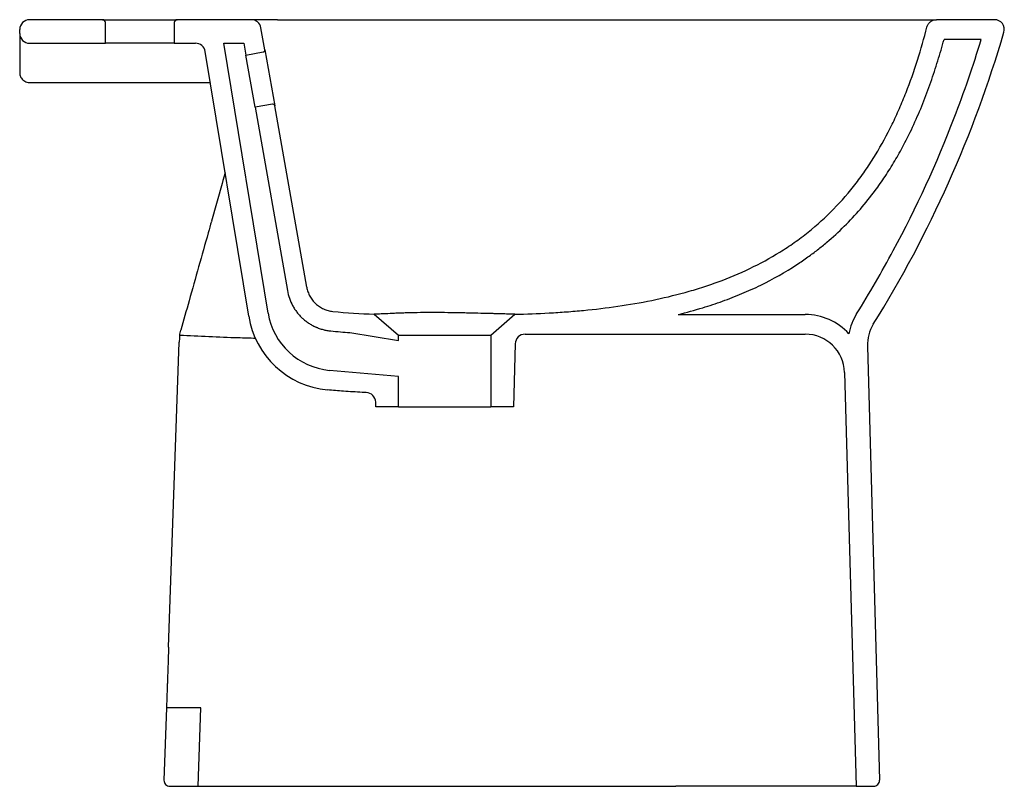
# Model space of a CAD drawing. Header units: millimetres. Extents: x 4583.585 to 4584.085, y 2461.1 to 2461.49.
import ezdxf

# ---------------------------------------------------------------- set-up
doc = ezdxf.new("R2010")
doc.units = ezdxf.units.MM
doc.layers.add('SANINDUSA', color=3, linetype='Continuous')

msp = doc.modelspace()

# ---------------------------------------------------------------- linework, layer by layer
at = {"layer": 'SANINDUSA'}
for p, q in [((4583.626726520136, 2461.489809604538), (4583.589607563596, 2461.489809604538)), ((4583.626726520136, 2461.489809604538), (4583.664726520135, 2461.489809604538)), ((4583.628226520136, 2461.477809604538), (4583.628226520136, 2461.488309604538)), ((4583.663226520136, 2461.488309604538), (4583.663226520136, 2461.477809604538)), ((4583.702392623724, 2461.489809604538), (4583.664726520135, 2461.489809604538)), ((4583.71577982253, 2461.489809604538), (4584.050893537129, 2461.489809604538)), ((4584.080375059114, 2461.489809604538), (4584.050893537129, 2461.489809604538)), ((4583.584607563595, 2461.482809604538), (4583.584607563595, 2461.484809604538)), ((4583.584607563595, 2461.482809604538), (4583.584607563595, 2461.470368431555)), ((4583.709279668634, 2461.474545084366), (4583.70731666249, 2461.485677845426)), ((4583.589607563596, 2461.477809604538), (4583.628226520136, 2461.477809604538)), ((4583.663226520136, 2461.477809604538), (4583.628226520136, 2461.477809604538)), ((4583.663226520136, 2461.477809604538), (4583.674028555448, 2461.477809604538)), ((4583.68840823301, 2461.477809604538), (4583.698549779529, 2461.477809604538)), ((4583.710950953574, 2461.340583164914), (4583.68840823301, 2461.477809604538)), ((4583.698549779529, 2461.477809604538), (4583.699605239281, 2461.471823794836)), ((4584.073664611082, 2461.479809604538), (4584.05473729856, 2461.479809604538)), ((4583.701083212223, 2461.338962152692), (4583.678962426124, 2461.473620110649)), ((4583.699605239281, 2461.471823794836), (4583.708468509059, 2461.473386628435)), ((4583.709279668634, 2461.474545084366), (4583.714315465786, 2461.445985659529)), ((4583.584607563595, 2461.470368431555), (4583.584607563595, 2461.465680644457)), ((4583.704293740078, 2461.445233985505), (4583.699605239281, 2461.471823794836)), ((4583.584607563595, 2461.465680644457), (4583.584607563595, 2461.462961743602)), ((4583.589652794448, 2461.457809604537), (4583.68155967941, 2461.457809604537)), ((4583.713157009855, 2461.446796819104), (4583.704293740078, 2461.445233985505)), ((4583.704293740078, 2461.445233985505), (4583.720737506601, 2461.35197675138)), ((4583.730585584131, 2461.353713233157), (4583.714315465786, 2461.445985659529)), ((4583.687982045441, 2461.408013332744), (4583.687562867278, 2461.40652421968)), ((4583.68909210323, 2461.411956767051), (4583.687982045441, 2461.408013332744)), ((4583.687562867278, 2461.40652421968), (4583.682161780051, 2461.387337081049)), ((4583.764961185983, 2461.340017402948), (4583.777226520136, 2461.329355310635)), ((4583.824226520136, 2461.329355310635), (4583.836407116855, 2461.339943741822)), ((4583.919499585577, 2461.339809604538), (4583.984129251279, 2461.339809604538)), ((4583.752529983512, 2461.33063253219), (4583.777226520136, 2461.326642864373)), ((4583.777226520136, 2461.329355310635), (4583.824226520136, 2461.329355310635)), ((4583.777226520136, 2461.326642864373), (4583.777226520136, 2461.329355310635)), ((4583.824226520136, 2461.329355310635), (4583.824226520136, 2461.292809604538)), ((4583.841622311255, 2461.329809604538), (4583.984129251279, 2461.329809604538)), ((4583.660346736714, 2461.170647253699), (4583.665765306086, 2461.325814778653)), ((4583.83662426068, 2461.324949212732), (4583.835726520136, 2461.292809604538)), ((4584.015752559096, 2461.323742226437), (4584.021921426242, 2461.102893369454)), ((4583.777226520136, 2461.308304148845), (4583.742155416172, 2461.311415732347)), ((4583.777226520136, 2461.292809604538), (4583.777226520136, 2461.308304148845)), ((4584.00412145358, 2461.310368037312), (4584.010002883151, 2461.099809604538)), ((4583.765726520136, 2461.292809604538), (4583.765657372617, 2461.295285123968)), ((4583.777226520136, 2461.292809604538), (4583.765726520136, 2461.292809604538)), ((4583.777226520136, 2461.292809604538), (4583.824226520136, 2461.292809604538)), ((4583.835726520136, 2461.292809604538), (4583.824226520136, 2461.292809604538)), ((4583.659269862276, 2461.139809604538), (4583.657981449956, 2461.102914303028)), ((4583.676734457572, 2461.139809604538), (4583.659269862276, 2461.139809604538)), ((4583.675337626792, 2461.099809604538), (4583.676734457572, 2461.139809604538)), ((4583.660979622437, 2461.099809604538), (4583.675337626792, 2461.099809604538)), ((4583.675337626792, 2461.099809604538), (4583.918289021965, 2461.099809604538)), ((4584.010002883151, 2461.099809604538), (4583.918289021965, 2461.099809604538)), ((4584.010002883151, 2461.099809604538), (4584.018922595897, 2461.099809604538))]:
    msp.add_line(p, q, dxfattribs=at)
for centre, radius, start, end in [((4583.589607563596, 2461.484809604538), 0.005, 90, 180), ((4583.626726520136, 2461.488309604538), 0.001500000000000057, 0, 90), ((4583.664726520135, 2461.488309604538), 0.001499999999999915, 90, 180), ((4583.702392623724, 2461.484809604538), 0.005000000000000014, 9.99999999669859, 90), ((4584.080375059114, 2461.484809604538), 0.005000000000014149, 343.7038839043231, 90), ((4583.589607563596, 2461.482809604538), 0.005, 180, 270), ((4583.674028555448, 2461.472809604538), 0.004999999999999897, 9.328879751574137, 90), ((4583.708294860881, 2461.474371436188), 0.001000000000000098, 279.9999999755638, 9.99999999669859), ((4583.713330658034, 2461.445812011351), 0.0009999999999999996, 9.99999999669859, 99.99999997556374), ((4583.745488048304, 2461.346256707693), 0.04500000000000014, 189.3288797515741, 264.5361293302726), ((4583.745488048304, 2461.346256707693), 0.03500000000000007, 189.3288797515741, 264.5361293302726), ((4583.984129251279, 2461.309809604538), 0.03000000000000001, 42.36331270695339, 90), ((4584.035744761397, 2461.324300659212), 0.03000000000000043, 148.1180326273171, 169.0008606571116), ((4584.035744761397, 2461.324300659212), 0.02000000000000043, 148.1180326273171, 181.6000000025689), ((4583.841622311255, 2461.324809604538), 0.005000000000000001, 90, 178.3999999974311), ((4583.984129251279, 2461.309809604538), 0.02, 1.600000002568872, 90), ((4583.760659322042, 2461.295145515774), 0.005000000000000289, 1.600000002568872, 87.69100838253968), ((4583.660979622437, 2461.102809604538), 0.003000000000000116, 177.9999999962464, 270), ((4584.018922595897, 2461.102809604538), 0.002999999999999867, 270, 1.600000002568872)]:
    msp.add_arc(centre, radius, start, end, dxfattribs=at)
for points, knots in [([(4583.71577982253, 2461.489809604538), (4583.714797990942, 2461.489809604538), (4583.713854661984, 2461.489809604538), (4583.712042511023, 2461.489809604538), (4583.711173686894, 2461.489809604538), (4583.709928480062, 2461.489809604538), (4583.709524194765, 2461.489809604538), (4583.708749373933, 2461.489809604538), (4583.708377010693, 2461.489809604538), (4583.707304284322, 2461.489809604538), (4583.706648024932, 2461.489809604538), (4583.705753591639, 2461.489809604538), (4583.705469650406, 2461.489809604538), (4583.704941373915, 2461.489809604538), (4583.704695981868, 2461.489809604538), (4583.70401458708, 2461.489809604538), (4583.703633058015, 2461.489809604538), (4583.703169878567, 2461.489809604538), (4583.7030333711, 2461.489809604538), (4583.702799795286, 2461.489809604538), (4583.702702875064, 2461.489809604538), (4583.702470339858, 2461.489809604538), (4583.702392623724, 2461.489809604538), (4583.702392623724, 2461.489809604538)], [0, 0, 0, 0, 0.1250000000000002, 0.1250000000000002, 0.2500000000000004, 0.2500000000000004, 0.3125000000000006, 0.3125000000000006, 0.3750000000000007, 0.3750000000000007, 0.4999999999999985, 0.4999999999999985, 0.5624999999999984, 0.5624999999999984, 0.6249999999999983, 0.6249999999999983, 0.7499999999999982, 0.7499999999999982, 0.8124999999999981, 0.8124999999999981, 0.874999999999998, 0.874999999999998, 1, 1, 1, 1]), ([(4584.04605455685, 2461.486069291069), (4584.046193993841, 2461.486604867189), (4584.046416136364, 2461.487103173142), (4584.047025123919, 2461.488025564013), (4584.047397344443, 2461.488426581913), (4584.048052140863, 2461.488933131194), (4584.048283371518, 2461.489083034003), (4584.048763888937, 2461.489341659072), (4584.0490142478, 2461.489451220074), (4584.049535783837, 2461.48962963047), (4584.049803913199, 2461.489697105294), (4584.050343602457, 2461.489786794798), (4584.050616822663, 2461.489809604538), (4584.050893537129, 2461.489809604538)], [0, 0, 0, 0, 0.2499999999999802, 0.2499999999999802, 0.4999999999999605, 0.4999999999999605, 0.6249999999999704, 0.6249999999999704, 0.7499999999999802, 0.7499999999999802, 0.8749999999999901, 0.8749999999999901, 1, 1, 1, 1]), ([(4583.836407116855, 2461.339943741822), (4583.842248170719, 2461.340069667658), (4583.848090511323, 2461.340287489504), (4583.856856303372, 2461.340777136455), (4583.859780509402, 2461.340967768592), (4583.865618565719, 2461.341407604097), (4583.868532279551, 2461.341656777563), (4583.877256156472, 2461.342499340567), (4583.883049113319, 2461.34318745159), (4583.894580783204, 2461.344862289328), (4583.900319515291, 2461.345848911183), (4583.911732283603, 2461.348178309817), (4583.917406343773, 2461.349520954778), (4583.925858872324, 2461.351857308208), (4583.928666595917, 2461.352689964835), (4583.932861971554, 2461.354028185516), (4583.934259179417, 2461.354489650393), (4583.937039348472, 2461.355440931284), (4583.938422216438, 2461.355930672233), (4583.950800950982, 2461.360469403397), (4583.961329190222, 2461.365432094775), (4583.973727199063, 2461.373124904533), (4583.976168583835, 2461.37473813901), (4583.979769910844, 2461.377276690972), (4583.980960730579, 2461.378143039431), (4583.98331946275, 2461.379914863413), (4583.984481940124, 2461.380816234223), (4583.99021037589, 2461.385399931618), (4583.994524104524, 2461.389313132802), (4584.002632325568, 2461.397614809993), (4584.006426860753, 2461.402003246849), (4584.01175004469, 2461.408923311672), (4584.01346306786, 2461.411286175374), (4584.015943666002, 2461.414911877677), (4584.016755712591, 2461.416134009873), (4584.018350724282, 2461.418604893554), (4584.01913373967, 2461.419853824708), (4584.022961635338, 2461.42613658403), (4584.025759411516, 2461.431305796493), (4584.029618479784, 2461.439242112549), (4584.030849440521, 2461.441920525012), (4584.033195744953, 2461.447304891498), (4584.034312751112, 2461.450013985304), (4584.037512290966, 2461.458186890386), (4584.039443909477, 2461.463696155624), (4584.042979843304, 2461.474813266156), (4584.044584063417, 2461.480421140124), (4584.04605455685, 2461.486069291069)], [0, 0, 0, 0, 0.0625000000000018, 0.0625000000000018, 0.093750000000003, 0.093750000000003, 0.1250000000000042, 0.1250000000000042, 0.1875000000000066, 0.1875000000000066, 0.250000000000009, 0.250000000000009, 0.3125000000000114, 0.3125000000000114, 0.3437500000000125, 0.3437500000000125, 0.3593750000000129, 0.3593750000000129, 0.3750000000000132, 0.3750000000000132, 0.5000000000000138, 0.5000000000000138, 0.5312500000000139, 0.5312500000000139, 0.546875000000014, 0.546875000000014, 0.5625000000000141, 0.5625000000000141, 0.6250000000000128, 0.6250000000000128, 0.6875000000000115, 0.6875000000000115, 0.7187500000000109, 0.7187500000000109, 0.7343750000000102, 0.7343750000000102, 0.7500000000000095, 0.7500000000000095, 0.8125000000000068, 0.8125000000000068, 0.8437500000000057, 0.8437500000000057, 0.8750000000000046, 0.8750000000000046, 0.9375000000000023, 0.9375000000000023, 1, 1, 1, 1]), ([(4583.919499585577, 2461.339809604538), (4583.923687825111, 2461.340853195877), (4583.927866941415, 2461.342005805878), (4583.935383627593, 2461.344309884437), (4583.938732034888, 2461.345420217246), (4583.94535334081, 2461.34780234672), (4583.948630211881, 2461.349074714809), (4583.95511227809, 2461.35179713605), (4583.958316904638, 2461.353247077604), (4583.967808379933, 2461.357883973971), (4583.973972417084, 2461.361357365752), (4583.981821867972, 2461.366505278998), (4583.983687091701, 2461.367785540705), (4583.987176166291, 2461.370294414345), (4583.988806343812, 2461.371515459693), (4583.9920027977, 2461.374009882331), (4583.993571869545, 2461.375285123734), (4583.998190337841, 2461.379192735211), (4584.001151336, 2461.381907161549), (4584.009682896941, 2461.390365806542), (4584.014898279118, 2461.396424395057), (4584.021420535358, 2461.405222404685), (4584.023117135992, 2461.407643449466), (4584.026457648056, 2461.412679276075), (4584.028097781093, 2461.415300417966), (4584.031230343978, 2461.420594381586), (4584.032726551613, 2461.423272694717), (4584.035987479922, 2461.429437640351), (4584.037712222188, 2461.432943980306), (4584.040968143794, 2461.440026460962), (4584.042494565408, 2461.443592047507), (4584.045366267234, 2461.450753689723), (4584.046712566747, 2461.45435136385), (4584.049249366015, 2461.461576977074), (4584.050439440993, 2461.465203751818), (4584.052684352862, 2461.472482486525), (4584.053738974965, 2461.476134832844), (4584.054735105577, 2461.479801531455), (4584.054736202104, 2461.47980556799), (4584.05473729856, 2461.479809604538)], [0.2905192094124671, 0.2905192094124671, 0.2905192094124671, 0.2905192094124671, 0.3349724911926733, 0.3349724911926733, 0.3706887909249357, 0.3706887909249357, 0.4064050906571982, 0.4064050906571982, 0.4421213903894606, 0.4421213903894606, 0.5135539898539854, 0.5135539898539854, 0.5361372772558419, 0.5361372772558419, 0.5562845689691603, 0.5562845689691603, 0.5764318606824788, 0.5764318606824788, 0.6167264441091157, 0.6167264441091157, 0.6973156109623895, 0.6973156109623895, 0.7270454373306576, 0.7270454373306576, 0.7579689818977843, 0.7579689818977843, 0.7888925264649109, 0.7888925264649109, 0.828417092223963, 0.828417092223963, 0.867941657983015, 0.867941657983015, 0.9074662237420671, 0.9074662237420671, 0.9469907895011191, 0.9469907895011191, 0.9865153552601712, 0.9865153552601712, 0.9865589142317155, 0.9865589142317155, 0.9865589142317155, 0.9865589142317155]), ([(4584.01027062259, 2461.340145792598), (4584.016831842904, 2461.350694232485), (4584.023052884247, 2461.361438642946), (4584.040672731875, 2461.394208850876), (4584.051028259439, 2461.416771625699), (4584.064979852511, 2461.453034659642), (4584.069561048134, 2461.466341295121), (4584.073664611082, 2461.479809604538)], [0.03781645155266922, 0.03781645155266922, 0.03781645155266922, 0.03781645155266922, 0.2530356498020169, 0.2530356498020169, 0.6834740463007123, 0.6834740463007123, 0.9274996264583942, 0.9274996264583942, 0.9274996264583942, 0.9274996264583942]), ([(4583.584619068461, 2461.462925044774), (4583.584617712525, 2461.462795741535), (4583.584613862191, 2461.462428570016), (4583.584726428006, 2461.461716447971), (4583.584998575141, 2461.460855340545), (4583.585484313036, 2461.459962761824), (4583.586195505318, 2461.459130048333), (4583.587130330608, 2461.458431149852), (4583.588247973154, 2461.457973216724), (4583.589122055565, 2461.457777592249), (4583.589596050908, 2461.457820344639), (4583.589651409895, 2461.457825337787)], [0, 0, 0, 0, 0.0544448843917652, 0.1546025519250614, 0.2700731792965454, 0.3937276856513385, 0.5308467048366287, 0.6753000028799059, 0.8229914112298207, 0.979326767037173, 1, 1, 1, 1]), ([(4583.682122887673, 2461.38719891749), (4583.681575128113, 2461.38525302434), (4583.679414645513, 2461.377577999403), (4583.675632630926, 2461.364142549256), (4583.670989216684, 2461.347647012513), (4583.667955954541, 2461.336871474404), (4583.666547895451, 2461.331869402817)], [0, 0, 0, 0, 0.1059390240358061, 0.4178465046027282, 0.7297607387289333, 1, 1, 1, 1]), ([(4583.730585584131, 2461.353713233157), (4583.730727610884, 2461.352907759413), (4583.730933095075, 2461.352124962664), (4583.731465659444, 2461.350602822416), (4583.731792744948, 2461.349863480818), (4583.732377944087, 2461.348788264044), (4583.732587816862, 2461.348437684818), (4583.733031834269, 2461.347759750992), (4583.733266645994, 2461.347431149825), (4583.734008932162, 2461.346475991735), (4583.734554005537, 2461.345879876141), (4583.735449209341, 2461.345048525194), (4583.735760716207, 2461.344782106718), (4583.736398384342, 2461.344280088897), (4583.736725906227, 2461.344043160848), (4583.737734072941, 2461.34337386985), (4583.738440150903, 2461.342982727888), (4583.739551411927, 2461.342480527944), (4583.73993182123, 2461.342326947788), (4583.74069823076, 2461.342053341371), (4583.741085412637, 2461.341932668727), (4583.742258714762, 2461.34161833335), (4583.743056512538, 2461.341472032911), (4583.743870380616, 2461.341390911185)], [0, 0, 0, 0, 0.1250000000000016, 0.1250000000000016, 0.2500000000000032, 0.2500000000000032, 0.3125000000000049, 0.3125000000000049, 0.3750000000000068, 0.3750000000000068, 0.5000000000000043, 0.5000000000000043, 0.5625000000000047, 0.5625000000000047, 0.625000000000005, 0.625000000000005, 0.7500000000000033, 0.7500000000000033, 0.8125000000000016, 0.8125000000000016, 0.8749999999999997, 0.8749999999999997, 1, 1, 1, 1]), ([(4583.720737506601, 2461.35197675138), (4583.720973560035, 2461.350638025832), (4583.721317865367, 2461.349326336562), (4583.722203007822, 2461.346796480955), (4583.722751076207, 2461.345557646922), (4583.723561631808, 2461.344068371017), (4583.723730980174, 2461.343771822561), (4583.724079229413, 2461.343189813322), (4583.724258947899, 2461.342902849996), (4583.724815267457, 2461.342053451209), (4583.725205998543, 2461.341506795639), (4583.726030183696, 2461.340446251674), (4583.726463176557, 2461.339932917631), (4583.727373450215, 2461.338938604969), (4583.727849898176, 2461.338458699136), (4583.728469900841, 2461.337882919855), (4583.728596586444, 2461.337767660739), (4583.728850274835, 2461.337541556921), (4583.728978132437, 2461.337429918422), (4583.729364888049, 2461.337099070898), (4583.729626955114, 2461.336883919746), (4583.730160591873, 2461.336463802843), (4583.730428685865, 2461.336261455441), (4583.730974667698, 2461.335866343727), (4583.731251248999, 2461.335674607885), (4583.732090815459, 2461.335117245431), (4583.732664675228, 2461.334768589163), (4583.733843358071, 2461.334116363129), (4583.734447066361, 2461.333813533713), (4583.735216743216, 2461.333465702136), (4583.735373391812, 2461.333396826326), (4583.735685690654, 2461.33326331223), (4583.735842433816, 2461.333198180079), (4583.736314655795, 2461.333007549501), (4583.736632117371, 2461.332886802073), (4583.737273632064, 2461.332657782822), (4583.737593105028, 2461.332551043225), (4583.738238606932, 2461.332349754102), (4583.738563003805, 2461.332255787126), (4583.739540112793, 2461.331994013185), (4583.740197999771, 2461.331845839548), (4583.741529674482, 2461.331602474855), (4583.742202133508, 2461.331507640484), (4583.742878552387, 2461.33144021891)], [0, 0, 0, 0, 0.125000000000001, 0.125000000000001, 0.250000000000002, 0.250000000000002, 0.2812500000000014, 0.2812500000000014, 0.3125000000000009, 0.3125000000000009, 0.3749999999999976, 0.3749999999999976, 0.4374999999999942, 0.4374999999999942, 0.499999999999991, 0.499999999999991, 0.5156249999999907, 0.5156249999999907, 0.5312499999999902, 0.5312499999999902, 0.5624999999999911, 0.5624999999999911, 0.5937499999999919, 0.5937499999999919, 0.6249999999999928, 0.6249999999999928, 0.6874999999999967, 0.6874999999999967, 0.7500000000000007, 0.7500000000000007, 0.7656250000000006, 0.7656250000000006, 0.7812500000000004, 0.7812500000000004, 0.8125000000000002, 0.8125000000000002, 0.8437499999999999, 0.8437499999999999, 0.8749999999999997, 0.8749999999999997, 0.9374999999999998, 0.9374999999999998, 1, 1, 1, 1]), ([(4583.836407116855, 2461.339943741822), (4583.836411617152, 2461.339947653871), (4583.836184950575, 2461.339956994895), (4583.835619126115, 2461.339974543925), (4583.8354917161, 2461.339978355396), (4583.835208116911, 2461.339986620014), (4583.835051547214, 2461.339991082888), (4583.834540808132, 2461.340005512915), (4583.834147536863, 2461.340016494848), (4583.832814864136, 2461.34005387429), (4583.831724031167, 2461.340084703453), (4583.830101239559, 2461.340129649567), (4583.829762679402, 2461.340138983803), (4583.829063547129, 2461.340158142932), (4583.82870359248, 2461.340167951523), (4583.827593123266, 2461.34019799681), (4583.826812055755, 2461.340218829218), (4583.825169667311, 2461.340261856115), (4583.824308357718, 2461.340284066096), (4583.822955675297, 2461.340318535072), (4583.822494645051, 2461.340330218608), (4583.821551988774, 2461.34035397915), (4583.821069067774, 2461.340366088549), (4583.818618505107, 2461.340427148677), (4583.816557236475, 2461.34047740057), (4583.813317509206, 2461.340551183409), (4583.812212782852, 2461.340575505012), (4583.810517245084, 2461.340611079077), (4583.809944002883, 2461.34062281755), (4583.808793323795, 2461.340645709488), (4583.808216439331, 2461.340656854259), (4583.805324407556, 2461.340710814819), (4583.802986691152, 2461.340748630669), (4583.800033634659, 2461.340782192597), (4583.799441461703, 2461.34078820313), (4583.79825390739, 2461.340798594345), (4583.797656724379, 2461.340802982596), (4583.795878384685, 2461.34081326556), (4583.794708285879, 2461.340816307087), (4583.791243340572, 2461.340812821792), (4583.788993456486, 2461.340793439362), (4583.786258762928, 2461.340747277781), (4583.785716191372, 2461.340736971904), (4583.784651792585, 2461.340714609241), (4583.784128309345, 2461.340702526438), (4583.782583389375, 2461.340663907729), (4583.78158742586, 2461.340634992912), (4583.779661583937, 2461.340572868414), (4583.778731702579, 2461.340539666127), (4583.777386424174, 2461.340488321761), (4583.776945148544, 2461.340470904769), (4583.776085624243, 2461.340436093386), (4583.775667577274, 2461.34041871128), (4583.773634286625, 2461.340332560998), (4583.772188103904, 2461.340266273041), (4583.770598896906, 2461.34019452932), (4583.770292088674, 2461.340180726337), (4583.769700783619, 2461.340154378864), (4583.769416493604, 2461.340141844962), (4583.768605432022, 2461.340106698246), (4583.768117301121, 2461.340086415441), (4583.76680595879, 2461.340035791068), (4583.766133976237, 2461.340016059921), (4583.765557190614, 2461.340007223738), (4583.765455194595, 2461.340006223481), (4583.765280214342, 2461.340005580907), (4583.765206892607, 2461.340005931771), (4583.765029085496, 2461.340008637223), (4583.764966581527, 2461.340012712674), (4583.764961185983, 2461.340017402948)], [0, 0, 0, 0, 0.06250000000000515, 0.06250000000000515, 0.07812500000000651, 0.07812500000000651, 0.09375000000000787, 0.09375000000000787, 0.1250000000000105, 0.1250000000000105, 0.1875000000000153, 0.1875000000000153, 0.2031250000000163, 0.2031250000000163, 0.2187500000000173, 0.2187500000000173, 0.2500000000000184, 0.2500000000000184, 0.2812500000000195, 0.2812500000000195, 0.2968750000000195, 0.2968750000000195, 0.3125000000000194, 0.3125000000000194, 0.3750000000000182, 0.3750000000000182, 0.4062500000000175, 0.4062500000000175, 0.4218750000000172, 0.4218750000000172, 0.4375000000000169, 0.4375000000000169, 0.5000000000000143, 0.5000000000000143, 0.515625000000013, 0.515625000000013, 0.5312500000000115, 0.5312500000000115, 0.5625000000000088, 0.5625000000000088, 0.6250000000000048, 0.6250000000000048, 0.6406250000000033, 0.6406250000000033, 0.656250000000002, 0.656250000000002, 0.6875000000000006, 0.6875000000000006, 0.7187499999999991, 0.7187499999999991, 0.734374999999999, 0.734374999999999, 0.7499999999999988, 0.7499999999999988, 0.8124999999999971, 0.8124999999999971, 0.8281249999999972, 0.8281249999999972, 0.8437499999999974, 0.8437499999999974, 0.8749999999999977, 0.8749999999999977, 0.9374999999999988, 0.9374999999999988, 0.953124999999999, 0.953124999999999, 0.9687499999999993, 0.9687499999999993, 1, 1, 1, 1]), ([(4583.665983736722, 2461.32915719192), (4583.665944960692, 2461.328873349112), (4583.66590877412, 2461.328563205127), (4583.665848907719, 2461.327892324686), (4583.665825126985, 2461.327527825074), (4583.665811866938, 2461.32714810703)], [0, 0, 0, 0, 0.5, 0.5, 1, 1, 1, 1]), ([(4583.704544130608, 2461.327670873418), (4583.70159653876, 2461.327748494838), (4583.693690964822, 2461.327956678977), (4583.680837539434, 2461.328470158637), (4583.670935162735, 2461.328928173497), (4583.665983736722, 2461.32915719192)], [0, 0, 0, 0, 0.2291343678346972, 0.614548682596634, 1, 1, 1, 1]), ([(4583.760860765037, 2461.300141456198), (4583.760144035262, 2461.300170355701), (4583.75942661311, 2461.30020126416), (4583.755604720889, 2461.300376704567), (4583.752488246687, 2461.300557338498), (4583.746648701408, 2461.300974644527), (4583.74393167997, 2461.301200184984), (4583.741203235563, 2461.301461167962)], [7.182185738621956, 7.182185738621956, 7.182185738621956, 7.182185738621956, 7.240027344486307, 7.240027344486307, 7.490027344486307, 7.490027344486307, 7.705779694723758, 7.705779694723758, 7.705779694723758, 7.705779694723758]), ([(4583.660346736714, 2461.170647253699), (4583.66027629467, 2461.168630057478), (4583.660206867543, 2461.166641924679), (4583.660104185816, 2461.163701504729), (4583.660070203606, 2461.162728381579), (4583.660019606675, 2461.161279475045), (4583.660002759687, 2461.160797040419), (4583.659969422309, 2461.159842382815), (4583.659952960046, 2461.159370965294), (4583.659871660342, 2461.157042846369), (4583.659809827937, 2461.155272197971), (4583.659736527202, 2461.153173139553), (4583.6597220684, 2461.15275909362), (4583.659693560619, 2461.151942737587), (4583.659679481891, 2461.15153957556), (4583.659638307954, 2461.150360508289), (4583.659612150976, 2461.149611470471), (4583.659537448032, 2461.147472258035), (4583.659492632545, 2461.14618891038), (4583.659443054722, 2461.144769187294), (4583.659433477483, 2461.144494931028), (4583.65941518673, 2461.143971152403), (4583.659406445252, 2461.143720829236), (4583.659381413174, 2461.143004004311), (4583.659366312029, 2461.142571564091), (4583.659339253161, 2461.141796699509), (4583.659327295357, 2461.141454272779), (4583.659306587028, 2461.140861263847), (4583.659297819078, 2461.140610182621), (4583.65927689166, 2461.140010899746), (4583.659269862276, 2461.139809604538), (4583.659269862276, 2461.139809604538)], [0, 0, 0, 0, 0.1249999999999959, 0.1249999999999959, 0.1874999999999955, 0.1874999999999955, 0.2187499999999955, 0.2187499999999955, 0.2499999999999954, 0.2499999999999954, 0.3749999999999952, 0.3749999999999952, 0.4062499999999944, 0.4062499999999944, 0.4374999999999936, 0.4374999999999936, 0.4999999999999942, 0.4999999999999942, 0.6249999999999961, 0.6249999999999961, 0.6562499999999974, 0.6562499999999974, 0.6874999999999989, 0.6874999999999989, 0.7499999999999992, 0.7499999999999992, 0.8124999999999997, 0.8124999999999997, 0.875, 0.875, 1, 1, 1, 1])]:
    msp.add_open_spline(points, degree=3, knots=knots, dxfattribs=at)
for points in [[(4584.018762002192, 2461.334864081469), (4584.047541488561, 2461.381132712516), (4584.069885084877, 2461.431108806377), (4584.085174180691, 2461.483406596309)], [(4583.743870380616, 2461.341390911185), (4583.750897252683, 2461.340690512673), (4583.757927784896, 2461.340251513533), (4583.764961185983, 2461.340017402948)], [(4583.665983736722, 2461.32915719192), (4583.666108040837, 2461.33006710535), (4583.66629507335, 2461.330971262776), (4583.666547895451, 2461.331869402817)], [(4583.742878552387, 2461.33144021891), (4583.746100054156, 2461.331119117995), (4583.749317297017, 2461.330851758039), (4583.752529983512, 2461.33063253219)], [(4583.665811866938, 2461.32714810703), (4583.665796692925, 2461.326713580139), (4583.665781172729, 2461.326269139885), (4583.665765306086, 2461.325814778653)]]:
    msp.add_open_spline(points, degree=3, dxfattribs=at)

doc.saveas('drawing.dxf')
